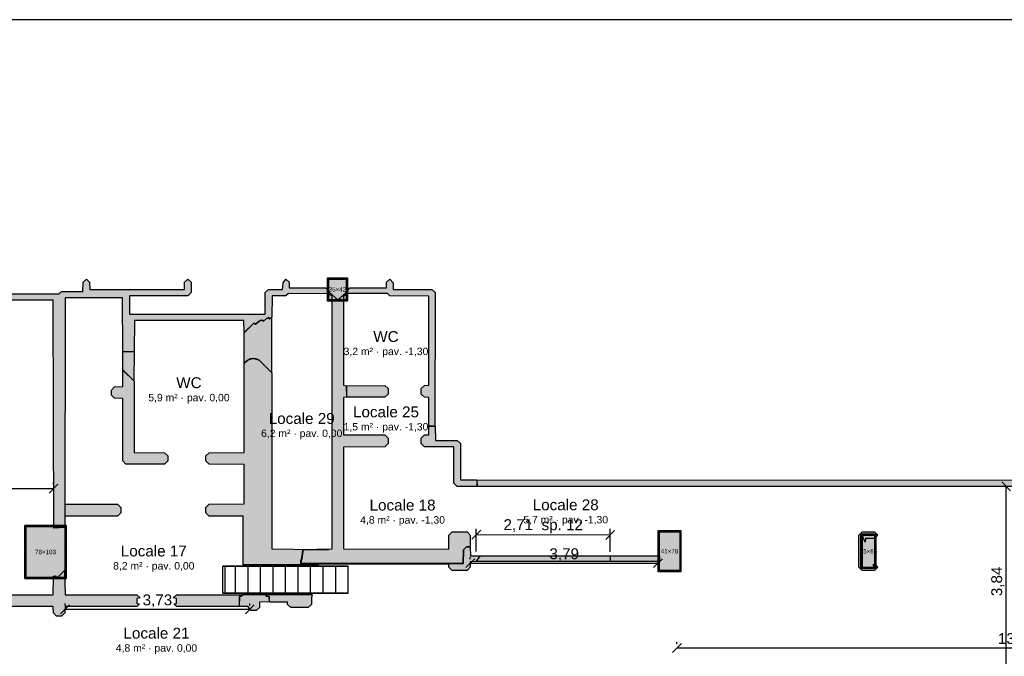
# Model space of a CAD drawing. Header units: millimetres. Extents: x -9985 to 240895, y -184894 to 39395.
# Tile 144 of 164: x 136814 to 156702, y 26532 to 39395. Entities that reach past the tile are written whole.
import ezdxf
from ezdxf.enums import TextEntityAlignment as Align

# ---------------------------------------------------------------- set-up
doc = ezdxf.new("R2010")
doc.units = ezdxf.units.MM
for name, color, linetype in [('A-CARTIGLIO', 7, 'Continuous'), ('A-MURI-ESISTENTI', 7, 'Continuous'), ('A-MURI-NUOVI', 40, 'Continuous'), ('A-PILASTRI', 8, 'Continuous'), ('A-QUOTE', 30, 'Continuous'), ('A-QUOTE-MURI-NUOVI', 34, 'Continuous'), ('A-QUOTE-PILASTRI', 7, 'Continuous'), ('A-SCALE', 8, 'Continuous'), ('A-TESTI', 7, 'Continuous')]:
    doc.layers.add(name, color=color, linetype=linetype)
doc.styles.add('VISIO', font='arial.ttf')
doc.dimstyles.new('VISIO-M', dxfattribs={"dimtxt": 220, "dimasz": 120, "dimexe": 120, "dimexo": 80, "dimgap": 60, "dimtad": 1, "dimlfac": 0.001, "dimtxsty": 'VISIO', "dimtsz": 90, "dimcen": 2.5, "dimclrd": 30, "dimclre": 30, "dimclrt": 30, "dimazin": 3, "dimtfac": 1, "dimtmove": 0, "dimatfit": 3, "dimarcsym": 0})

msp = doc.modelspace()

# ---------------------------------------------------------------- hatches: boundary and pattern name
at = {"layer": 'A-MURI-ESISTENTI'}
for points in [[(139090, 32685), (138895, 32690), (138890, 33775), (137730, 33775), (137725, 29133), (137500, 29118), (137490, 33725), (133390, 33725), (133370, 33665), (133320, 33715), (132980, 33715), (132930, 33655), (132905, 33680), (132900, 33885), (130840, 33885), (130835, 33740), (130770, 33675), (127470, 33675), (127405, 33740), (127350, 33885), (123520, 33885), (123455, 33950), (123520, 34015), (127390, 34015), (127455, 33950), (127510, 33805), (130700, 33805), (130705, 33950), (130770, 34015), (132970, 34015), (133035, 33950), (133040, 33745), (133250, 33745), (133255, 33790), (133320, 33855), (137610, 33855), (137660, 33905), (138090, 33905), (138095, 34090), (138160, 34155), (138225, 34090), (138230, 33945), (140140, 33945), (140145, 34090), (140210, 34155), (140275, 34090), (140275, 33880), (140210, 33815), (139030, 33815), (139030, 33445), (141770, 33445), (141775, 33880), (141840, 33945), (142120, 33945), (142137, 34081), (142190, 34155), (142255, 34090), (142260, 33975), (143000, 33975), (143055, 33900), (143050, 33855), (142240, 33865), (142190, 33815), (141910, 33815), (141905, 33390), (141860, 33345), (141849, 33378), (141800, 33355), (141740, 33305), (141710, 33325), (141670, 33315), (141580, 33245), (141540, 33265), (141350, 33075), (141340, 33315), (139130, 33315), (139125, 32700), (139090, 32685)], [(145200, 31185), (145075, 31190), (145075, 31760), (144990, 31765), (144925, 31830), (144925, 31940), (144990, 32005), (145075, 32010), (145075, 33810), (144290, 33815), (144240, 33865), (143440, 33865), (143420, 33845), (143398, 33878), (143480, 33975), (144220, 33975), (144225, 34090), (144290, 34155), (144359, 34081), (144360, 33945), (145140, 33945), (145205, 33880), (145200, 31185)], [(145770, 28405), (142495, 28410), (142507.475, 28486.238), (142515, 28490), (142527.459, 28608.361), (142539.195, 28680.081), (143055, 28690), (142816.039, 28692.078), (143125, 28700), (143125, 33810), (143055, 33850), (143060, 33895), (143240, 33735), (143398, 33878), (143415, 33840), (143355, 33810), (143355, 32010), (143415, 32000), (143415, 31770), (143355, 31760), (143355, 31010), (144190, 31005), (144255, 30940), (144255, 30830), (144190, 30765), (143355, 30760), (143355, 28700), (145480, 28695), (145485, 28980), (145550, 29045), (145850, 29045), (145915, 28980), (145915, 28750), (145840, 28745), (145775, 28680), (145770, 28405)], [(142816.039, 28692.078), (142540, 28685), (142539.195, 28680.081), (142535, 28680), (142527.459, 28608.361), (142507.475, 28486.238), (142495, 28480), (142495, 28410), (142495, 28400), (142475, 28380), (141328, 28380), (141325, 29360), (140640, 29365), (140575, 29430), (140575, 29540), (140640, 29605), (141345, 29610), (141345, 30410), (140640, 30415), (140575, 30480), (140575, 30580), (140640, 30645), (141345, 30650), (141345, 32450), (141410, 32515), (141530, 32555), (141650, 32515), (141905, 32260), (141905, 28700), (142816.039, 28692.078)], [(139740, 30415), (138960, 30415), (138895, 30480), (138895, 31740), (138730, 31745), (138665, 31810), (138665, 31910), (138730, 31975), (138895, 31980), (138900, 32315), (139125, 32090), (139125, 30650), (139740, 30645), (139805, 30580), (139805, 30480), (139740, 30415)], [(144190, 31765), (143420, 31765), (143415, 32000), (144190, 32005), (144255, 31940), (144255, 31830), (144190, 31765)], [(146050, 29965), (145650, 29965), (145585, 30030), (145580, 30765), (144990, 30765), (144925, 30830), (144925, 30940), (144990, 31005), (145075, 31010), (145080, 31185), (145205, 31180), (145210, 30895), (145650, 30895), (145715, 30830), (145715, 30100), (146050, 30095), (146050, 29965)], [(162050, 29635), (161950, 29635), (161885, 29700), (161880, 30045), (161070, 30045), (161065, 29810), (161000, 29745), (160500, 29745), (160435, 29810), (160430, 29965), (158420, 29965), (158415, 29730), (158350, 29665), (157650, 29665), (157585, 29730), (157580, 29965), (146060, 29965), (146055, 30090), (157650, 30095), (157715, 30030), (157720, 29795), (158280, 29795), (158285, 30030), (158350, 30095), (160500, 30095), (160565, 30030), (160570, 29875), (160930, 29875), (160935, 30110), (161000, 30175), (164170, 30175), (164235, 30110), (164240, 29875), (164555, 29880), (164550, 30185), (160780, 30185), (160780, 30345), (160930, 30345), (160940, 30315), (164620, 30315), (164685, 30250), (164685, 29810), (164620, 29745), (164170, 29745), (164105, 29810), (164100, 30045), (162120, 30045), (162115, 29700), (162050, 29635)], [(138790, 29365), (137730, 29365), (137730, 29605), (138790, 29605), (138855, 29540), (138855, 29430), (138790, 29365)], [(154080, 28265), (153830, 28265), (153765, 28330), (153765, 28980), (153830, 29045), (154080, 29045), (154145, 28980), (154080, 28915), (153900, 28915), (153890, 28835), (153833, 28980), (153833, 28328), (154083, 28328), (154055, 28390), (154080, 28395), (154145, 28330), (154080, 28265)], [(145770, 28405), (145775, 28680), (145840, 28745), (145915, 28740), (145920, 28565), (146115, 28560), (146030, 28445), (145915, 28440), (145915, 28330), (145850, 28265), (145550, 28265), (145485, 28330), (145480, 28395), (142850, 28395), (142847, 28380), (142475, 28380), (142495, 28390), (142495, 28400), (142500, 28405), (145770, 28405)], [(142539.195, 28680.081), (142527.459, 28608.361), (142535, 28680), (142539.195, 28680.081)], [(142540, 28685), (142816.039, 28692.078), (143055, 28690), (142539.195, 28680.081), (142540, 28685)], [(142507.475, 28486.238), (142495, 28410), (142495, 28480), (142507.475, 28486.238)], [(142507.475, 28486.238), (142527.459, 28608.361), (142515, 28490), (142507.475, 28486.238)], [(149740, 28445), (148750, 28445), (148745, 28560), (149740, 28565), (149740, 28445)], [(137660, 27345), (137560, 27345), (137495, 27410), (137490, 27535), (135380, 27535), (135365, 27590), (135405, 27710), (135460, 27775), (137490, 27775), (137495, 28150), (137540, 28155), (137580, 28125), (137720, 28265), (137730, 27775), (139180, 27775), (139245, 27710), (139182, 27701), (139182, 27600), (139235, 27590), (139180, 27535), (137730, 27535), (137725, 27410), (137660, 27345)], [(142475, 28380), (142495, 28400), (142495, 28390), (142475, 28380)], [(142495, 28410), (145770, 28405), (142500, 28405), (142495, 28400), (142495, 28410)], [(141250, 27535), (139980, 27535), (139925, 27590), (139982, 27600), (139982, 27701), (139915, 27710), (139980, 27775), (141310, 27775), (141255, 27740), (141250, 27535)], [(141769, 27780), (141800, 27745), (141855, 27740), (141855, 27630), (141660, 27625), (141655, 27520), (141590, 27455), (141490, 27455), (141420, 27535), (141255, 27540), (141255, 27740), (141290, 27745), (141325, 27780), (141769, 27780)], [(142640, 27515), (142290, 27515), (142225, 27580), (142220, 27625), (141860, 27625), (141855, 27740), (141800, 27745), (141769, 27780), (142720, 27780), (142705, 27710), (142705, 27580), (142640, 27515)]]:
    msp.add_hatch(color=7, dxfattribs=at).paths.add_polyline_path(points)
at = {"layer": 'A-MURI-NUOVI'}
for points in [[(141900, 32265), (141650, 32515), (141590, 32545), (141470, 32545), (141350, 32455), (141345, 32820), (141345, 33070), (141540, 33265), (141580, 33245), (141670, 33315), (141710, 33325), (141740, 33305), (141800, 33355), (141849, 33378), (141860, 33345), (141900, 33385), (141900, 32265)], [(139120, 32095), (138895, 32320), (138900, 32685), (139125, 32690), (139120, 32095)], [(148740, 28445), (146035, 28450), (146120, 28565), (148740, 28565), (148740, 28445)]]:
    msp.add_hatch(color=40, dxfattribs=at).paths.add_polyline_path(points)
at = {"layer": 'A-PILASTRI'}
for points in [[(143048, 34181), (143048, 33709), (143034, 33709), (143030, 33713), (143030, 34177), (143034, 34181), (143048, 34181)], [(143406, 34163), (143056, 34163), (143056, 34177), (143060, 34181), (143402, 34181), (143406, 34177), (143406, 34163)], [(143406, 34155), (143406, 33735), (143056, 33735), (143056, 34155), (143406, 34155)], [(143414, 33709), (143414, 34181), (143428, 34181), (143432, 34177), (143432, 33713), (143428, 33709), (143414, 33709)], [(143056, 33727), (143406, 33727), (143406, 33713), (143402, 33709), (143060, 33709), (143056, 33713), (143056, 33727)], [(136937, 29181), (136937, 28643), (136923, 28643), (136919, 28647), (136919, 29177), (136923, 29181), (136937, 29181)], [(137332, 29163), (136945, 29163), (136945, 29177), (136949, 29181), (137328, 29181), (137332, 29177), (137332, 29163)], [(137725, 29155), (137725, 28125), (136945, 28125), (136945, 29155), (137725, 29155)], [(137725, 29163), (137338, 29163), (137338, 29177), (137342, 29181), (137721, 29181), (137725, 29177), (137725, 29163)], [(137733, 28643), (137733, 29181), (137747, 29181), (137751, 29177), (137751, 28647), (137747, 28643), (137733, 28643)], [(149727, 29071), (149727, 28658), (149713, 28658), (149709, 28662), (149709, 29067), (149713, 29071), (149727, 29071)], [(150145, 29053), (149735, 29053), (149735, 29067), (149739, 29071), (150141, 29071), (150145, 29067), (150145, 29053)], [(150145, 29045), (150145, 28265), (149735, 28265), (149735, 29045), (150145, 29045)], [(150153, 28658), (150153, 29071), (150167, 29071), (150171, 29067), (150171, 28662), (150167, 28658), (150153, 28658)], [(153825, 29005), (153825, 28657), (153811, 28657), (153807, 28661), (153807, 29001), (153811, 29005), (153825, 29005)], [(154083, 28987), (153833, 28987), (153833, 29001), (153837, 29005), (154079, 29005), (154083, 29001), (154083, 28987)], [(154083, 28979), (154083, 28329), (153833, 28329), (153833, 28979), (154083, 28979)], [(154091, 28657), (154091, 29005), (154105, 29005), (154109, 29001), (154109, 28661), (154105, 28657), (154091, 28657)], [(149727, 28652), (149727, 28239), (149713, 28239), (149709, 28243), (149709, 28648), (149713, 28652), (149727, 28652)], [(150153, 28239), (150153, 28652), (150167, 28652), (150171, 28648), (150171, 28243), (150167, 28239), (150153, 28239)], [(153825, 28651), (153825, 28303), (153811, 28303), (153807, 28307), (153807, 28647), (153811, 28651), (153825, 28651)], [(154091, 28303), (154091, 28651), (154105, 28651), (154109, 28647), (154109, 28307), (154105, 28303), (154091, 28303)], [(136937, 28637), (136937, 28099), (136923, 28099), (136919, 28103), (136919, 28633), (136923, 28637), (136937, 28637)], [(137733, 28099), (137733, 28637), (137747, 28637), (137751, 28633), (137751, 28103), (137747, 28099), (137733, 28099)], [(149735, 28257), (150145, 28257), (150145, 28243), (150141, 28239), (149739, 28239), (149735, 28243), (149735, 28257)], [(153833, 28321), (154083, 28321), (154083, 28307), (154079, 28303), (153837, 28303), (153833, 28307), (153833, 28321)], [(136945, 28117), (137332, 28117), (137332, 28103), (137328, 28099), (136949, 28099), (136945, 28103), (136945, 28117)], [(137338, 28117), (137725, 28117), (137725, 28103), (137721, 28099), (137342, 28099), (137338, 28103), (137338, 28117)]]:
    msp.add_hatch(color=8, dxfattribs=at).paths.add_polyline_path(points)

# ---------------------------------------------------------------- linework, layer by layer
at = {"layer": 'A-CARTIGLIO'}
msp.add_lwpolyline([(118455, -8185), (176675, -8185), (176675, 39395), (118455, 39395)], close=True, dxfattribs=at)
at = {"layer": 'A-MURI-ESISTENTI'}
for points in [[(133320, 33855), (137610, 33855), (137660, 33905), (138090, 33905), (138095, 34090), (138160, 34155), (138225, 34090), (138230, 33945), (140140, 33945), (140145, 34090), (140210, 34155), (140275, 34090), (140275, 33880), (140210, 33815), (139030, 33815), (139030, 33445), (141770, 33445), (141775, 33880), (141840, 33945), (142120, 33945), (142137, 34081), (142190, 34155), (142255, 34090), (142260, 33975), (143000, 33975), (143055, 33900), (143050, 33855), (142240, 33865), (142190, 33815), (141910, 33815), (141905, 33390), (141860, 33345), (141849, 33378), (141800, 33355), (141740, 33305), (141710, 33325), (141670, 33315), (141580, 33245), (141540, 33265), (141350, 33075), (141340, 33315), (139130, 33315), (139125, 32700), (139090, 32685), (139090, 32685), (138895, 32690), (138890, 33775), (137730, 33775), (137725, 29133), (137500, 29118), (137490, 33725), (133390, 33725)], [(157580, 29965), (146060, 29965), (146055, 30090), (157650, 30095)]]:
    msp.add_lwpolyline(points, dxfattribs=at)
for points in [[(145200, 31185), (145075, 31190), (145075, 31760), (144990, 31765), (144925, 31830), (144925, 31940), (144990, 32005), (145075, 32010), (145075, 33810), (144290, 33815), (144240, 33865), (143440, 33865), (143420, 33845), (143398, 33878), (143480, 33975), (144220, 33975), (144225, 34090), (144290, 34155), (144359, 34081), (144360, 33945), (145140, 33945), (145205, 33880), (145200, 31185)], [(145770, 28405), (142495, 28410), (142507.475, 28486.238), (142515, 28490), (142527.459, 28608.361), (142539.195, 28680.081), (143055, 28690), (142816.039, 28692.078), (143125, 28700), (143125, 33810), (143055, 33850), (143060, 33895), (143240, 33735), (143398, 33878), (143415, 33840), (143355, 33810), (143355, 32010), (143415, 32000), (143415, 31770), (143355, 31760), (143355, 31010), (144190, 31005), (144255, 30940), (144255, 30830), (144190, 30765), (143355, 30760), (143355, 28700), (145480, 28695), (145485, 28980), (145550, 29045), (145850, 29045), (145915, 28980), (145915, 28750), (145840, 28745), (145775, 28680), (145770, 28405)], [(142816.039, 28692.078), (142540, 28685), (142539.195, 28680.081), (142535, 28680), (142527.459, 28608.361), (142507.475, 28486.238), (142495, 28480), (142495, 28410), (142495, 28400), (142475, 28380), (141328, 28380), (141325, 29360), (140640, 29365), (140575, 29430), (140575, 29540), (140640, 29605), (141345, 29610), (141345, 30410), (140640, 30415), (140575, 30480), (140575, 30580), (140640, 30645), (141345, 30650), (141345, 32450), (141410, 32515), (141530, 32555), (141650, 32515), (141905, 32260), (141905, 28700), (142816.039, 28692.078)], [(139740, 30415), (138960, 30415), (138895, 30480), (138895, 31740), (138730, 31745), (138665, 31810), (138665, 31910), (138730, 31975), (138895, 31980), (138900, 32315), (139125, 32090), (139125, 30650), (139740, 30645), (139805, 30580), (139805, 30480), (139740, 30415)], [(144190, 31765), (143420, 31765), (143415, 32000), (144190, 32005), (144255, 31940), (144255, 31830), (144190, 31765)], [(146050, 29965), (145650, 29965), (145585, 30030), (145580, 30765), (144990, 30765), (144925, 30830), (144925, 30940), (144990, 31005), (145075, 31010), (145080, 31185), (145205, 31180), (145210, 30895), (145650, 30895), (145715, 30830), (145715, 30100), (146050, 30095), (146050, 29965)], [(138790, 29365), (137730, 29365), (137730, 29605), (138790, 29605), (138855, 29540), (138855, 29430), (138790, 29365)], [(154080, 28265), (153830, 28265), (153765, 28330), (153765, 28980), (153830, 29045), (154080, 29045), (154145, 28980), (154080, 28915), (153900, 28915), (153890, 28835), (153833, 28980), (153833, 28328), (154083, 28328), (154055, 28390), (154080, 28395), (154145, 28330), (154080, 28265)], [(145770, 28405), (145775, 28680), (145840, 28745), (145915, 28740), (145920, 28565), (146115, 28560), (146030, 28445), (145915, 28440), (145915, 28330), (145850, 28265), (145550, 28265), (145485, 28330), (145480, 28395), (142850, 28395), (142847, 28380), (142475, 28380), (142495, 28390), (142495, 28400), (142500, 28405), (145770, 28405)], [(142539.195, 28680.081), (142527.459, 28608.361), (142535, 28680), (142539.195, 28680.081)], [(142540, 28685), (142816.039, 28692.078), (143055, 28690), (142539.195, 28680.081), (142540, 28685)], [(142507.475, 28486.238), (142495, 28410), (142495, 28480), (142507.475, 28486.238)], [(142507.475, 28486.238), (142527.459, 28608.361), (142515, 28490), (142507.475, 28486.238)], [(149740, 28445), (148750, 28445), (148745, 28560), (149740, 28565), (149740, 28445)], [(137660, 27345), (137560, 27345), (137495, 27410), (137490, 27535), (135380, 27535), (135365, 27590), (135405, 27710), (135460, 27775), (137490, 27775), (137495, 28150), (137540, 28155), (137580, 28125), (137720, 28265), (137730, 27775), (139180, 27775), (139245, 27710), (139182, 27701), (139182, 27600), (139235, 27590), (139180, 27535), (137730, 27535), (137725, 27410), (137660, 27345)], [(142475, 28380), (142495, 28400), (142495, 28390), (142475, 28380)], [(142495, 28410), (145770, 28405), (142500, 28405), (142495, 28400), (142495, 28410)], [(141250, 27535), (139980, 27535), (139925, 27590), (139982, 27600), (139982, 27701), (139915, 27710), (139980, 27775), (141310, 27775), (141255, 27740), (141250, 27535)], [(141769, 27780), (141800, 27745), (141855, 27740), (141855, 27630), (141660, 27625), (141655, 27520), (141590, 27455), (141490, 27455), (141420, 27535), (141255, 27540), (141255, 27740), (141290, 27745), (141325, 27780), (141769, 27780)], [(142640, 27515), (142290, 27515), (142225, 27580), (142220, 27625), (141860, 27625), (141855, 27740), (141800, 27745), (141769, 27780), (142720, 27780), (142705, 27710), (142705, 27580), (142640, 27515)]]:
    msp.add_lwpolyline(points, close=True, dxfattribs=at)
at = {"layer": 'A-MURI-NUOVI'}
for points in [[(141900, 32265), (141650, 32515), (141590, 32545), (141470, 32545), (141350, 32455), (141345, 32820), (141345, 33070), (141540, 33265), (141580, 33245), (141670, 33315), (141710, 33325), (141740, 33305), (141800, 33355), (141849, 33378), (141860, 33345), (141900, 33385), (141900, 32265)], [(139120, 32095), (138895, 32320), (138900, 32685), (139125, 32690), (139120, 32095)], [(148740, 28445), (146035, 28450), (146120, 28565), (148740, 28565), (148740, 28445)]]:
    msp.add_lwpolyline(points, close=True, dxfattribs=at)
at = {"layer": 'A-PILASTRI'}
for points in [[(143048, 34181), (143048, 33709), (143034, 33709), (143030, 33713), (143030, 34177), (143034, 34181), (143048, 34181)], [(143406, 34163), (143056, 34163), (143056, 34177), (143060, 34181), (143402, 34181), (143406, 34177), (143406, 34163)], [(143406, 34155), (143406, 33735), (143056, 33735), (143056, 34155), (143406, 34155)], [(143414, 33709), (143414, 34181), (143428, 34181), (143432, 34177), (143432, 33713), (143428, 33709), (143414, 33709)], [(143056, 33727), (143406, 33727), (143406, 33713), (143402, 33709), (143060, 33709), (143056, 33713), (143056, 33727)], [(136937, 29181), (136937, 28643), (136923, 28643), (136919, 28647), (136919, 29177), (136923, 29181), (136937, 29181)], [(137332, 29163), (136945, 29163), (136945, 29177), (136949, 29181), (137328, 29181), (137332, 29177), (137332, 29163)], [(137725, 29155), (137725, 28125), (136945, 28125), (136945, 29155), (137725, 29155)], [(137725, 29163), (137338, 29163), (137338, 29177), (137342, 29181), (137721, 29181), (137725, 29177), (137725, 29163)], [(137733, 28643), (137733, 29181), (137747, 29181), (137751, 29177), (137751, 28647), (137747, 28643), (137733, 28643)], [(149727, 29071), (149727, 28658), (149713, 28658), (149709, 28662), (149709, 29067), (149713, 29071), (149727, 29071)], [(150145, 29053), (149735, 29053), (149735, 29067), (149739, 29071), (150141, 29071), (150145, 29067), (150145, 29053)], [(150145, 29045), (150145, 28265), (149735, 28265), (149735, 29045), (150145, 29045)], [(150153, 28658), (150153, 29071), (150167, 29071), (150171, 29067), (150171, 28662), (150167, 28658), (150153, 28658)], [(153825, 29005), (153825, 28657), (153811, 28657), (153807, 28661), (153807, 29001), (153811, 29005), (153825, 29005)], [(154083, 28987), (153833, 28987), (153833, 29001), (153837, 29005), (154079, 29005), (154083, 29001), (154083, 28987)], [(154083, 28979), (154083, 28329), (153833, 28329), (153833, 28979), (154083, 28979)], [(154091, 28657), (154091, 29005), (154105, 29005), (154109, 29001), (154109, 28661), (154105, 28657), (154091, 28657)], [(149727, 28652), (149727, 28239), (149713, 28239), (149709, 28243), (149709, 28648), (149713, 28652), (149727, 28652)], [(150153, 28239), (150153, 28652), (150167, 28652), (150171, 28648), (150171, 28243), (150167, 28239), (150153, 28239)], [(153825, 28651), (153825, 28303), (153811, 28303), (153807, 28307), (153807, 28647), (153811, 28651), (153825, 28651)], [(154091, 28303), (154091, 28651), (154105, 28651), (154109, 28647), (154109, 28307), (154105, 28303), (154091, 28303)], [(136937, 28637), (136937, 28099), (136923, 28099), (136919, 28103), (136919, 28633), (136923, 28637), (136937, 28637)], [(137733, 28099), (137733, 28637), (137747, 28637), (137751, 28633), (137751, 28103), (137747, 28099), (137733, 28099)], [(149735, 28257), (150145, 28257), (150145, 28243), (150141, 28239), (149739, 28239), (149735, 28243), (149735, 28257)], [(153833, 28321), (154083, 28321), (154083, 28307), (154079, 28303), (153837, 28303), (153833, 28307), (153833, 28321)], [(136945, 28117), (137332, 28117), (137332, 28103), (137328, 28099), (136949, 28099), (136945, 28103), (136945, 28117)], [(137338, 28117), (137725, 28117), (137725, 28103), (137721, 28099), (137342, 28099), (137338, 28103), (137338, 28117)]]:
    msp.add_lwpolyline(points, close=True, dxfattribs=at)
at = {"layer": 'A-SCALE'}
for p, q in [((140920, 28350), (141173, 28350)), ((140962, 28350), (140920, 28350)), ((140920, 27810), (140920, 28350)), ((140920, 27810), (140920, 28350)), ((143450, 28350), (140962, 28350)), ((140962, 27810), (140962, 28350)), ((141173, 28350), (141426, 28350)), ((141173, 27810), (141173, 28350)), ((141173, 27810), (141173, 28350)), ((141426, 28350), (141679, 28350)), ((141426, 27810), (141426, 28350)), ((141426, 27810), (141426, 28350)), ((141679, 28350), (141932, 28350)), ((141679, 27810), (141679, 28350)), ((141679, 27810), (141679, 28350)), ((141932, 28350), (142185, 28350)), ((141932, 27810), (141932, 28350)), ((141932, 27810), (141932, 28350)), ((142185, 28350), (142438, 28350)), ((142185, 27810), (142185, 28350)), ((142185, 27810), (142185, 28350)), ((142438, 28350), (142691, 28350)), ((142438, 27810), (142438, 28350)), ((142438, 27810), (142438, 28350)), ((142691, 28350), (142944, 28350)), ((142691, 27810), (142691, 28350)), ((142691, 27810), (142691, 28350)), ((142944, 28350), (143197, 28350)), ((142944, 27810), (142944, 28350)), ((142944, 27810), (142944, 28350)), ((143197, 28350), (143450, 28350)), ((143197, 27810), (143197, 28350)), ((143197, 27810), (143197, 28350)), ((143450, 27810), (143450, 28350)), ((143450, 27810), (143450, 28350)), ((143450, 27810), (143450, 28350)), ((140920, 27810), (141173, 27810)), ((140962, 27810), (140920, 27810)), ((143450, 27810), (140962, 27810)), ((141173, 27810), (141426, 27810)), ((141426, 27810), (141679, 27810)), ((141679, 27810), (141932, 27810)), ((141932, 27810), (142185, 27810)), ((142185, 27810), (142438, 27810)), ((142438, 27810), (142691, 27810)), ((142691, 27810), (142944, 27810)), ((142944, 27810), (143197, 27810)), ((143197, 27810), (143450, 27810))]:
    msp.add_line(p, q, dxfattribs=at)

# ---------------------------------------------------------------- texts
at = {"layer": 'A-QUOTE-PILASTRI', "style": 'VISIO'}
for s, p in [('35×42', (143231, 33945)), ('78×103', (137335, 28640)), ('41×78', (149940, 28655)), ('25×65', (153958, 28654))]:
    msp.add_text(s, height=90, dxfattribs=at).set_placement(p, align=Align.MIDDLE_CENTER)
at = {"layer": 'A-TESTI', "style": 'VISIO'}
for s, height, p in [('WC', 220, (144212.5, 32992.5)), ('3,2 m² · pav. -1,30', 150, (144212.5, 32692.5)), ('WC', 220, (140232.5, 32060)), ('5,9 m² · pav. 0,00', 150, (140232.5, 31760)), ('Locale 29', 220, (142510, 31337.5)), ('Locale 25', 220, (144212.5, 31470)), ('1,5 m² · pav. -1,30', 150, (144212.5, 31170)), ('6,2 m² · pav. 0,00', 150, (142510, 31037.5)), ('Locale 18', 220, (144547.5, 29587.5)), ('Locale 28', 220, (147842.5, 29592.5)), ('4,8 m² · pav. -1,30', 150, (144547.5, 29287.5)), ('5,7 m² · pav. -1,30', 150, (147842.5, 29292.5)), ('Locale 17', 220, (139522.5, 28660)), ('8,2 m² · pav. 0,00', 150, (139522.5, 28360)), ('Locale 21', 220, (139576.67, 27000)), ('4,8 m² · pav. 0,00', 150, (139576.67, 26700))]:
    msp.add_text(s, height=height, dxfattribs=at).set_placement(p, align=Align.MIDDLE_CENTER)

# ---------------------------------------------------------------- dimensions: what is measured, and where the dimension line sits
at = {"layer": 'A-QUOTE'}
for base, p1, p2 in [((133576, 29921), (133576, 29920), (137497.259, 29920)), ((145916, 28413.5), (145916, 28412.5), (149708, 28412.5)), ((137728.801, 27481), (137728.801, 27480), (141461.61, 27480)), ((150090, 26701), (150090, 26700), (163828, 26700))]:
    msp.add_linear_dim(base=base, p1=p1, p2=p2, dimstyle='VISIO-M', override={"dimclrd": 30, "dimclre": 30, "dimclrt": 30}, dxfattribs=at).render()
msp.add_linear_dim(base=(156739, 26126), p1=(156740, 26126), p2=(156740, 29964), angle=90, dimstyle='VISIO-M', override={"dimclrd": 30, "dimclre": 30, "dimclrt": 30}, dxfattribs=at).render()
at = {"layer": 'A-QUOTE-MURI-NUOVI'}
msp.add_linear_dim(base=(146035.998, 28989.999), p1=(146035.222, 28570), p2=(148740.222, 28565), angle=359.8940929, text='<>  sp. 12', dimstyle='VISIO-M', override={"dimclrd": 34, "dimclre": 34, "dimclrt": 34}, dxfattribs=at).render()

doc.saveas('drawing.dxf')
